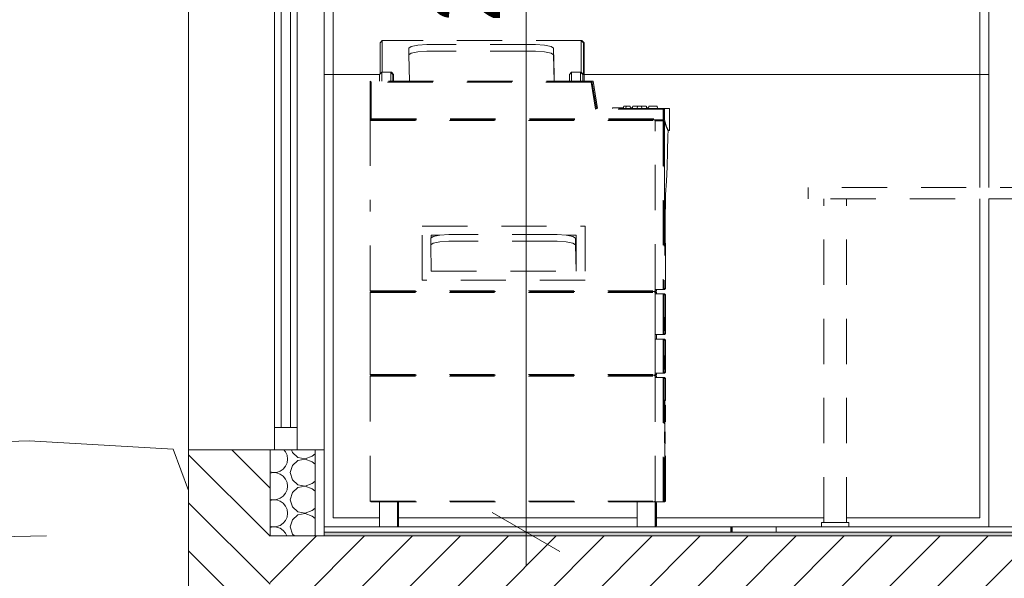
# Model space of a CAD drawing. Header units: millimetres. Extents: x 3311 to 117041, y -19950 to 21829.
# Tile 5 of 68: x 18806 to 20983, y 276 to 1511. Entities that reach past the tile are written whole.
import ezdxf

# ---------------------------------------------------------------- set-up
doc = ezdxf.new("R2010")
doc.units = ezdxf.units.MM
doc.header["$MEASUREMENT"] = 0
doc.linetypes.add('! STR Pointille', pattern=[175, 100, -75])
for name, color, linetype in [('01-STR_Dalles.ARCHI', 7, 'Continuous'), ('01-STR_Murs extérieurs.ARCHI', 7, 'Continuous'), ('01-STR_Murs.ARCHI', 7, 'Continuous'), ('02-CCO_Montants cloisons démontables.ARCHI', 7, 'Continuous'), ('04-SOE_Cloisons .ARCHI', 7, 'Continuous'), ('04-SOE_Revetement de sol.ARCHI', 7, 'Continuous'), ('05-INF _ COTATIONS.ARCHI', 7, 'Continuous'), ('06-REP _ EQUIP MOBI _ hors marché.ARCHI', 7, 'Continuous'), ('07-VRD_Terrain EDL_Environnement.ARCHI', 7, 'Continuous'), ('Fenêtres Archicad', 7, 'Continuous')]:
    doc.layers.add(name, color=color, linetype=linetype)
doc.styles.add('STYLE_GENERE_1', font='arial.ttf')
doc.dimstyles.new('STYLE_GENERE__1', dxfattribs={"dimtxt": 150, "dimasz": 114, "dimexe": 0.18, "dimexo": 400, "dimgap": 0, "dimtad": 1, "dimlfac": 0.001, "dimzin": 0, "dimdsep": 46, "dimtxsty": 'STYLE_GENERE_1', "dimblk": 'ARROWHEAD_2', "dimblk1": 'ARROWHEAD_2', "dimblk2": 'ARROWHEAD_2', "dimcen": 0.09, "dimclrd": 8, "dimclre": 8, "dimclrt": 8, "dimazin": 0, "dimtfac": 1, "dimtdec": 4, "dimtmove": 0, "dimatfit": 3, "dimfxl": 0, "dimtolj": 1, "dimtzin": 0, "dimarcsym": 0})

# ---------------------------------------------------------------- blocks, each defined once
blk = doc.blocks.new('Élément de coupe_9_1')
at = {"layer": '04-SOE_Cloisons .ARCHI', "color": 7, "linetype": 'Continuous', "lineweight": 5}
for p, q in [((20948.8, 2490), (20948.8, 1390)), ((20948.8, 390), (21061.8, 390)), ((21073.2, 390), (21148.8, 390))]:
    blk.add_line(p, q, dxfattribs=at)
blk = doc.blocks.new('*X16')
at = {"layer": '01-STR_Murs extérieurs.ARCHI', "color": 7, "linetype": 'Continuous', "lineweight": 5}
for p, q in [((19393.5, 555.8), (19390, 560)), ((19396.9, 548.2), (19393.5, 555.8)), ((19398, 540), (19396.9, 548.2)), ((19406.8, 560), (19408.5, 554.2)), ((19408.5, 554.2), (19420.6, 543.2)), ((19436.7, 540.1), (19452, 546)), ((19452, 546), (19459.1, 551.3)), ((19388.2, 517.9), (19393.5, 524.2)), ((19393.5, 524.2), (19396.9, 531.8)), ((19396.9, 531.8), (19398, 540)), ((19408.5, 525.8), (19404, 510)), ((19420.6, 536.8), (19408.5, 525.8)), ((19420.6, 543.2), (19436.7, 540.1)), ((19436.7, 539.9), (19420.6, 536.8)), ((19452, 534), (19436.7, 539.9)), ((19452, 534), (19459.1, 528.7)), ((19359.1, 511.6), (19365.3, 510.1)), ((19365.3, 509.9), (19359.1, 508.4)), ((19365.3, 510.1), (19373.6, 510.5)), ((19373.6, 509.5), (19365.3, 509.9)), ((19373.6, 510.5), (19381.4, 513.2)), ((19381.4, 506.8), (19373.6, 509.5)), ((19381.4, 513.2), (19388.2, 517.9)), ((19388.2, 502.1), (19381.4, 506.8)), ((19393.5, 495.8), (19388.2, 502.1)), ((19404, 510), (19408.5, 494.2)), ((19396.9, 488.2), (19393.5, 495.8)), ((19398, 480), (19396.9, 488.2)), ((19396.9, 471.8), (19398, 480)), ((19408.5, 494.2), (19420.6, 483.2)), ((19420.6, 483.2), (19436.7, 480.1)), ((19436.7, 479.9), (19420.6, 476.8)), ((19436.7, 480.1), (19452, 486)), ((19452, 474), (19436.7, 479.9)), ((19452, 486), (19459.1, 491.3)), ((19381.4, 453.2), (19388.2, 457.9)), ((19388.2, 457.9), (19393.5, 464.2)), ((19393.5, 464.2), (19396.9, 471.8)), ((19408.5, 465.8), (19404, 450)), ((19420.6, 476.8), (19408.5, 465.8)), ((19452, 474), (19459.1, 468.7)), ((19359.1, 451.6), (19365.3, 450.1)), ((19365.3, 449.9), (19359.1, 448.4)), ((19365.3, 450.1), (19373.6, 450.5)), ((19373.6, 449.5), (19365.3, 449.9)), ((19373.6, 450.5), (19381.4, 453.2)), ((19381.4, 446.8), (19373.6, 449.5)), ((19388.2, 442.1), (19381.4, 446.8)), ((19393.5, 435.8), (19388.2, 442.1)), ((19396.9, 428.2), (19393.5, 435.8)), ((19404, 450), (19408.5, 434.2)), ((19398, 420), (19396.9, 428.2)), ((19396.9, 411.8), (19398, 420)), ((19408.5, 434.2), (19420.6, 423.2)), ((19420.6, 416.8), (19408.5, 405.8)), ((19420.6, 423.2), (19436.7, 420.1)), ((19436.7, 419.9), (19420.6, 416.8)), ((19436.7, 420.1), (19452, 426)), ((19452, 414), (19436.7, 419.9)), ((19452, 426), (19459.1, 431.3)), ((19452, 414), (19459.1, 408.7)), ((19373.6, 390.5), (19381.4, 393.2)), ((19381.4, 393.2), (19388.2, 397.9)), ((19388.2, 397.9), (19393.5, 404.2)), ((19393.5, 404.2), (19396.9, 411.8)), ((19408.5, 405.8), (19404, 390)), ((19359.1, 391.6), (19365.3, 390.1)), ((19365.3, 389.9), (19359.1, 388.4)), ((19365.3, 390.1), (19373.6, 390.5)), ((19373.6, 389.5), (19365.3, 389.9)), ((19381.4, 386.8), (19373.6, 389.5)), ((19388.2, 382.1), (19381.4, 386.8)), ((19393.5, 375.8), (19388.2, 382.1)), ((19396.1, 370), (19393.5, 375.8)), ((19404, 390), (19408.5, 374.2)), ((19408.5, 374.2), (19413.1, 370)), ((19457.3, 370), (19459.1, 371.3))]:
    blk.add_line(p, q, dxfattribs=at)
blk = doc.blocks.new('Élément de coupe_14_1')
at = {"layer": '01-STR_Murs extérieurs.ARCHI', "linetype": 'Continuous', "lineweight": 0, "true_color": 0x000000}
h = blk.add_hatch(dxfattribs=at)
h.set_pattern_fill('Hachure_simple_0001', color=18, style=0, pattern_type=2)
h.set_pattern_definition([(315, (0, 0), (53.033, 53.033), [])])
h.paths.add_polyline_path([(19359.1, 560), (19179.1, 560), (19179.1, 204.7), (19302, 198.8), (19302, 0), (19359.1, 0)])
at = {"layer": '01-STR_Murs extérieurs.ARCHI', "color": 7, "linetype": 'Continuous', "lineweight": 5}
for p, q in [((19179.1, 560), (19179.1, 0)), ((19359.1, 560), (19359.1, 370)), ((19459.1, 560), (19459.1, 370)), ((19479.1, 560), (19479.1, 378.6)), ((19479.1, 378.6), (19479.1, 370))]:
    blk.add_line(p, q, dxfattribs=at)
at = {"layer": '01-STR_Murs extérieurs.ARCHI', "color": 7, "linetype": 'Continuous', "lineweight": 5, "flags": 128}
for points in [[(19369.1, 560), (19359.1, 560), (19179.1, 560)], [(19479.1, 560), (19459.1, 560), (19419.1, 560)]]:
    blk.add_lwpolyline(points, dxfattribs=at)
at = {"layer": '01-STR_Murs extérieurs.ARCHI', "lineweight": 0}
blk.add_blockref('*X16', (0, 0), dxfattribs=at)
blk = doc.blocks.new('Élément de coupe_19_1')
at = {"layer": '06-REP _ EQUIP MOBI _ hors marché.ARCHI', "color": 252, "linetype": '! STR Pointille', "lineweight": 5}
for p, q in [((21548.8, 1488.9), (21148.8, 1488.9)), ((21148.8, 1488.9), (21148.8, 1488)), ((21148.8, 1488), (21148.8, 1251.9)), ((21548.8, 1488), (21148.8, 1488)), ((21548.8, 1488), (21548.8, 1488.9)), ((21548.8, 1488), (21548.8, 1251.9)), ((21173.8, 1288.2), (21174.9, 1225.6)), ((21523.8, 1288.2), (21173.8, 1288.2)), ((21523.8, 1288.2), (21522.7, 1225.6)), ((21148.8, 1187.4), (21148.8, 1251.9)), ((21548.8, 1251.9), (21148.8, 1251.9)), ((21548.8, 1187.4), (21548.8, 1251.9)), ((21522.7, 1225.6), (21174.9, 1225.6)), ((21315.5, 1228.9), (21315.5, 1214.4)), ((21382.1, 1228.9), (21315.5, 1228.9)), ((21382.1, 1228.9), (21382.1, 1214.4)), ((21382.1, 1214.4), (21315.5, 1214.4)), ((21315.5, 1209.9), (21315.5, 1205.1)), ((21382.1, 1209.9), (21315.5, 1209.9)), ((21382.1, 1205.1), (21315.5, 1205.1)), ((21382.1, 1209.9), (21382.1, 1205.1)), ((21148.8, 1187.4), (21548.8, 1187.4)), ((21161.6, 1187.4), (21156.9, 1172.6)), ((21540.7, 1172.6), (21536, 1187.4)), ((21113.8, 1160), (21114.6, 1160.3)), ((21113.8, 1151.7), (21113.8, 1160)), ((21114.6, 1160.3), (21116.7, 1160.5)), ((21116.7, 1160.5), (21120, 1160.7)), ((21118.8, 1163), (21119.2, 1163.1)), ((21118.8, 1160.6), (21118.8, 1163)), ((21119.2, 1163.1), (21120.3, 1163.2)), ((21120, 1160.7), (21123.8, 1160.7)), ((21120.3, 1163.2), (21121.9, 1163.3)), ((21121.9, 1163.3), (21123.8, 1163.3)), ((21123.8, 1163.3), (21573.8, 1163.3)), ((21123.8, 1160.7), (21573.8, 1160.7)), ((21156.9, 1172.6), (21155.3, 1163.3)), ((21213.7, 1163.7), (21268.5, 1163.7)), ((21213.7, 1163.3), (21213.7, 1163.7)), ((21268.5, 1163.3), (21268.5, 1163.7)), ((21282.3, 1163.7), (21356.6, 1163.7)), ((21282.3, 1163.3), (21282.3, 1163.7)), ((21356.6, 1163.3), (21356.6, 1163.7)), ((21370.4, 1163.7), (21444.7, 1163.7)), ((21370.4, 1163.3), (21370.4, 1163.7)), ((21444.7, 1163.3), (21444.7, 1163.7)), ((21458.5, 1163.7), (21532.8, 1163.7)), ((21458.5, 1163.3), (21458.5, 1163.7)), ((21532.8, 1163.3), (21532.8, 1163.7)), ((21542.3, 1163.3), (21540.7, 1172.6)), ((21556.4, 1163.7), (21572, 1163.7)), ((21556.4, 1163.3), (21556.4, 1163.7)), ((21572, 1163.3), (21572, 1163.7)), ((21573.8, 1163.3), (21575.7, 1163.3)), ((21573.8, 1160.7), (21577.6, 1160.7)), ((21575.7, 1163.3), (21577.3, 1163.2)), ((21577.3, 1163.2), (21578.4, 1163.1)), ((21577.6, 1160.7), (21580.9, 1160.5)), ((21578.4, 1163.1), (21578.8, 1163)), ((21580.9, 1160.5), (21583, 1160.3)), ((21583, 1160.3), (21583.8, 1160)), ((20548.8, 1140), (20548.8, 1115)), ((21248.8, 1140), (20548.8, 1140)), ((21113.8, 1151.7), (21114.6, 1152)), ((21113.8, 1140), (21113.8, 1151.7)), ((21114.6, 1152), (21116.7, 1152.3)), ((21116.7, 1152.3), (21120, 1152.4)), ((21120, 1152.4), (21123.8, 1152.5)), ((21123.8, 1152.5), (21573.8, 1152.5)), ((21172.5, 1151.7), (21525, 1151.7)), ((21172.5, 1140), (21172.5, 1151.7)), ((21172.5, 1140), (21248.8, 1140)), ((21248.8, 1150), (21248.8, 1140)), ((21448.8, 1150), (21248.8, 1150)), ((21448.8, 1150), (21448.8, 1140)), ((21448.8, 1140), (21525, 1140)), ((22148.8, 1140), (21448.8, 1140)), ((21525, 1140), (21525, 1151.7)), ((21573.8, 1152.5), (21577.6, 1152.4)), ((21577.6, 1152.4), (21580.9, 1152.3)), ((21580.9, 1152.3), (21583, 1152)), ((21583, 1152), (21583.8, 1151.7)), ((21583.8, 1151.7), (21583.8, 1140)), ((21748.8, 1115), (20548.8, 1115)), ((20583.8, 400), (20583.8, 1115)), ((20633.8, 400), (20633.8, 1115)), ((21146.8, 1115), (21145.8, 1109.2)), ((21551.8, 1109.2), (21550.8, 1115)), ((21137.2, 1057.9), (21145.8, 1109.2)), ((21551.8, 1109.2), (21560.4, 1057.9)), ((21131.2, 1015.4), (21137.2, 1057.9)), ((21560.4, 1057.9), (21566.4, 1015.4)), ((21127.9, 978.7), (21131.2, 1015.4)), ((21566.4, 1015.4), (21569.7, 978.7)), ((21127.4, 944.4), (21127.9, 978.7)), ((21569.7, 978.7), (21570.2, 944.4)), ((21129.9, 909.6), (21127.4, 944.4)), ((21570.2, 944.4), (21567.7, 909.6)), ((21129.9, 909.6), (21135.4, 870.9)), ((21562.2, 870.9), (21567.7, 909.6)), ((21135.4, 870.9), (21150.8, 849.1)), ((21546.8, 849.1), (21562.2, 870.9)), ((21177.3, 833.4), (21150.8, 849.1)), ((21177.3, 833.4), (21200, 826.4)), ((21497.6, 826.4), (21520.3, 833.4)), ((21546.8, 849.1), (21520.3, 833.4)), ((21232.3, 807.4), (21184.2, 803.7)), ((21200, 826.4), (21212.5, 822.9)), ((21254.3, 816.5), (21212.5, 822.9)), ((21232.3, 807.4), (21237, 807.7)), ((21289.8, 809.6), (21237, 807.7)), ((21300.5, 813.3), (21254.3, 816.5)), ((21289.8, 809.6), (21348.8, 810.2)), ((21298.5, 809.7), (21298.5, 813.4)), ((21300.5, 813.3), (21348.8, 812.1)), ((21348.8, 812.1), (21397.1, 813.3)), ((21348.8, 810.2), (21407.8, 809.6)), ((21443.3, 816.5), (21397.1, 813.3)), ((21399.1, 809.7), (21399.1, 813.4)), ((21460.6, 807.7), (21407.8, 809.6)), ((21485.1, 822.9), (21443.3, 816.5)), ((21460.6, 807.7), (21465.3, 807.4)), ((21513.4, 803.7), (21465.3, 807.4)), ((21485.1, 822.9), (21497.6, 826.4)), ((21125.3, 790.1), (21119.3, 780.9)), ((21133.6, 796.3), (21125.3, 790.1)), ((21139.7, 798.4), (21133.6, 796.3)), ((21139.7, 798.4), (21173.4, 802.3)), ((21184.2, 803.7), (21159.7, 800.5)), ((21537.9, 800.5), (21513.4, 803.7)), ((21524.2, 802.3), (21557.9, 798.4)), ((21564, 796.3), (21557.9, 798.4)), ((21572.3, 790.1), (21564, 796.3)), ((21578.3, 780.9), (21572.3, 790.1)), ((21119.3, 780.9), (21117.8, 769.5)), ((21121.4, 755.7), (21117.8, 769.5)), ((21579.7, 769.5), (21576.1, 755.7)), ((21579.7, 769.5), (21578.3, 780.9)), ((21121.4, 755.7), (21123.6, 752.1)), ((21123.6, 752.1), (21129.4, 747)), ((21127.7, 748.5), (21129.4, 744.7)), ((21129.4, 747), (21136.4, 742.8)), ((21130.7, 742.7), (21129.4, 744.7)), ((21137.3, 738.7), (21130.7, 742.7)), ((21136.4, 742.8), (21145.6, 738.9)), ((21552, 738.9), (21561.1, 742.8)), ((21566.9, 742.7), (21560.3, 738.7)), ((21561.1, 742.8), (21568.1, 747)), ((21568.1, 744.7), (21566.9, 742.7)), ((21568.1, 747), (21574, 752.1)), ((21568.1, 744.7), (21569.9, 748.5)), ((21574, 752.1), (21576.1, 755.7)), ((21137.3, 738.7), (21156.3, 729.9)), ((21145.6, 738.9), (21155.3, 735)), ((21156.2, 730.8), (21146.4, 734.7)), ((21155.3, 735), (21182.3, 728.8)), ((21168, 726.5), (21156.2, 730.8)), ((21168, 726.5), (21156.3, 729.9)), ((21187.9, 723.5), (21168, 726.5)), ((21182.3, 728.8), (21219.7, 723.8)), ((21219.6, 720), (21182.8, 724.8)), ((21201, 722.5), (21187.9, 723.5)), ((21256.5, 718.1), (21219.6, 720)), ((21219.7, 723.8), (21257.1, 721.8)), ((21248.2, 715), (21248.2, 718.5)), ((21287.7, 720.9), (21257.1, 721.8)), ((21257.1, 721.8), (21318.1, 720.1)), ((21318.1, 720.1), (21287.7, 720.9)), ((21348.8, 719.6), (21318.1, 720.1)), ((21318.1, 720.1), (21348.8, 719.6)), ((21379.5, 720.1), (21348.8, 719.6)), ((21348.8, 719.6), (21379.5, 720.1)), ((21379.5, 720.1), (21440.5, 721.8)), ((21409.9, 720.9), (21379.5, 720.1)), ((21440.5, 721.8), (21409.9, 720.9)), ((21440.5, 721.8), (21477.9, 723.8)), ((21478, 720), (21441.1, 718.1)), ((21449.4, 715), (21449.4, 718.5)), ((21477.9, 723.8), (21515.3, 728.8)), ((21514.8, 724.8), (21478, 720)), ((21509.7, 723.5), (21496.6, 722.5)), ((21529.5, 726.5), (21509.7, 723.5)), ((21515.3, 728.8), (21542.3, 735)), ((21541.3, 730.8), (21529.5, 726.5)), ((21541.3, 729.9), (21529.5, 726.5)), ((21541.3, 729.9), (21560.3, 738.7)), ((21551.2, 734.7), (21541.3, 730.8)), ((21542.3, 735), (21552, 738.9)), ((21248.2, 715), (21449.4, 715)), ((21288.4, 665), (21248.2, 715)), ((21287.6, 717.1), (21256.5, 718.1)), ((21318.6, 716.3), (21287.6, 717.1)), ((21348.8, 715.8), (21318.6, 716.3)), ((21378.9, 716.3), (21348.8, 715.8)), ((21410, 717.1), (21378.9, 716.3)), ((21409.2, 665), (21449.4, 715)), ((21441.1, 718.1), (21410, 717.1)), ((21137.4, 672.1), (21276.8, 679.4)), ((21087.2, 669.5), (21137.4, 672.1)), ((21087.4, 664.5), (21087.2, 669.5)), ((21087.4, 664.5), (21137.7, 667.1)), ((21137.7, 667.1), (21137.4, 672.1)), ((21137.7, 667.1), (21280.7, 674.6)), ((21288.4, 665), (21409.2, 665)), ((21298.5, 585), (21298.5, 665)), ((21399.1, 585), (21399.1, 665)), ((21313.2, 585), (21298.5, 585)), ((21308.5, 537.5), (21308.5, 585)), ((21348.8, 585), (21313.2, 585)), ((21384.4, 585), (21348.8, 585)), ((21399.1, 585), (21384.4, 585)), ((21389, 537.5), (21389, 585)), ((21326.3, 530.2), (21076.1, 483)), ((21318.6, 529.9), (21171, 483)), ((21320.3, 537.5), (21308.5, 537.5)), ((21318.6, 529.9), (21318.6, 537.5)), ((21348.8, 537.5), (21320.3, 537.5)), ((21377.3, 537.5), (21348.8, 537.5)), ((21371.3, 530.2), (21621.4, 483)), ((21389, 537.5), (21377.3, 537.5)), ((21379, 529.9), (21379, 537.5)), ((21379, 529.9), (21526.6, 483)), ((21066.5, 483), (21067.4, 483)), ((21066.5, 483), (21066.5, 443)), ((21067.4, 483), (21076.1, 483)), ((21168.3, 483), (21174.3, 483)), ((21168.3, 483), (21168.3, 443)), ((21174.3, 483), (21185.5, 483)), ((21185.5, 483), (21195.4, 483)), ((21348.8, 487.1), (21195.4, 443)), ((21348.8, 487.1), (21502.2, 443)), ((21502.2, 483), (21512.1, 483)), ((21512.1, 483), (21523.3, 483)), ((21523.3, 483), (21529.3, 483)), ((21529.3, 483), (21529.3, 443)), ((21621.4, 483), (21630.2, 483)), ((21630.2, 483), (21631.1, 483)), ((21631.1, 483), (21631.1, 443)), ((21168.3, 458.3), (21085.5, 443)), ((21318.6, 470), (21318.6, 478.5)), ((21327.4, 470), (21318.6, 470)), ((21348.8, 470), (21327.4, 470)), ((21328.3, 470), (21333.7, 443)), ((21370.1, 470), (21348.8, 470)), ((21369.3, 470), (21363.9, 443)), ((21379, 470), (21370.1, 470)), ((21379, 470), (21379, 478.5)), ((21529.3, 458.3), (21612.1, 443)), ((21046.1, 432.7), (21061.8, 440)), ((21073.2, 440), (21061.8, 440)), ((21066.5, 443), (21067.4, 443)), ((21067.4, 443), (21076.1, 443)), ((21073.2, 443), (21073.2, 437)), ((21078.3, 443), (21084.5, 443)), ((21084.5, 443), (21088.5, 443)), ((21088.5, 443), (21088.5, 420.1)), ((21148.5, 432.7), (21164.2, 440)), ((21175.2, 440), (21164.2, 440)), ((21168.3, 443), (21174.3, 443)), ((21174.3, 443), (21185.5, 443)), ((21175.2, 443), (21175.2, 436.4)), ((21185.5, 443), (21195.4, 443)), ((21191.1, 443), (21191.1, 423.8)), ((21314.1, 432.7), (21329.8, 440)), ((21340.7, 440), (21329.8, 440)), ((21340.7, 443), (21343.1, 443)), ((21340.7, 443), (21340.7, 436.7)), ((21343.1, 443), (21348.8, 443)), ((21348.8, 443), (21354.5, 443)), ((21354.5, 443), (21356.8, 443)), ((21356.8, 443), (21356.8, 422.1)), ((21479.7, 432.7), (21495.4, 440)), ((21506.5, 440), (21495.4, 440)), ((21502.2, 443), (21512.1, 443)), ((21506.5, 443), (21506.5, 436.9)), ((21512.1, 443), (21523.3, 443)), ((21522.4, 443), (21522.4, 420.9)), ((21523.3, 443), (21529.3, 443)), ((21582.1, 432.7), (21597.8, 440)), ((21609.1, 440), (21597.8, 440)), ((21609.1, 443), (21613.1, 443)), ((21609.1, 443), (21609.1, 436.1)), ((21613.1, 443), (21619.3, 443)), ((21621.4, 443), (21630.2, 443)), ((21624.4, 443), (21624.4, 425.8)), ((21630.2, 443), (21631.1, 443)), ((21039.6, 415), (21046.1, 432.7)), ((21046.1, 397.3), (21039.6, 415)), ((21088.5, 432.9), (21088.9, 432.7)), ((21088.9, 432.7), (21095.4, 415)), ((21095.4, 415), (21088.9, 397.3)), ((21142, 415), (21148.5, 432.7)), ((21148.5, 397.3), (21142, 415)), ((21191.1, 432.7), (21191.3, 432.7)), ((21191.3, 432.7), (21197.7, 415)), ((21197.7, 415), (21191.3, 397.3)), ((21307.6, 415), (21314.1, 432.7)), ((21314.1, 397.3), (21307.6, 415)), ((21356.9, 432.7), (21363.4, 415)), ((21363.4, 415), (21356.9, 397.3)), ((21473.2, 415), (21479.7, 432.7)), ((21479.7, 397.3), (21473.2, 415)), ((21522.4, 432.7), (21522.5, 432.7)), ((21522.5, 432.7), (21529, 415)), ((21529, 415), (21522.5, 397.3)), ((21575.6, 415), (21582.1, 432.7)), ((21582.1, 397.3), (21575.6, 415)), ((21624.4, 432.9), (21624.9, 432.7)), ((21624.9, 432.7), (21631.4, 415)), ((21631.4, 415), (21624.9, 397.3)), ((20578.8, 400), (20587.6, 400)), ((20578.8, 390), (20578.8, 400)), ((20587.6, 400), (20608.8, 400)), ((20608.8, 400), (20630, 400)), ((20630, 400), (20638.8, 400)), ((20638.8, 390), (20638.8, 400)), ((21061.8, 390), (21046.1, 397.3)), ((21088.9, 397.3), (21073.2, 390)), ((21082.6, 403), (21084.5, 403)), ((21084.5, 403), (21088.5, 403)), ((21088.5, 409.9), (21088.5, 403)), ((21164.2, 390), (21148.5, 397.3)), ((21191.3, 397.3), (21175.6, 390)), ((21184.4, 403), (21189.7, 403)), ((21189.7, 403), (21191.1, 403)), ((21191.1, 406.2), (21191.1, 403)), ((21329.8, 390), (21314.1, 397.3)), ((21356.9, 397.3), (21341.2, 390)), ((21350.6, 403), (21354.5, 403)), ((21354.5, 403), (21356.8, 403)), ((21356.8, 407.9), (21356.8, 403)), ((21495.4, 390), (21479.7, 397.3)), ((21522.5, 397.3), (21506.8, 390)), ((21516.3, 403), (21519.1, 403)), ((21519.1, 403), (21522.4, 403)), ((21522.4, 409.1), (21522.4, 403)), ((21597.8, 390), (21582.1, 397.3)), ((21624.9, 397.3), (21609.2, 390)), ((21618.4, 403), (21619.3, 403)), ((21619.3, 403), (21624, 403)), ((21624, 403), (21624.4, 403)), ((21624.4, 404.2), (21624.4, 403)), ((20578.8, 390), (20587.6, 390)), ((20587.6, 390), (20608.8, 390)), ((20608.8, 390), (20630, 390)), ((20630, 390), (20638.8, 390)), ((21073.2, 390), (21061.8, 390)), ((21175.6, 390), (21164.2, 390)), ((21341.2, 390), (21329.8, 390)), ((21506.8, 390), (21495.4, 390)), ((21609.2, 390), (21597.8, 390)), ((22148.8, 390), (21748.8, 390))]:
    blk.add_line(p, q, dxfattribs=at)
at = {"layer": '06-REP _ EQUIP MOBI _ hors marché.ARCHI', "color": 252, "linetype": '! STR Pointille', "lineweight": 5, "flags": 128}
blk.add_lwpolyline([(21748.8, 1115), (21748.8, 440), (21748.8, 390)], dxfattribs=at)
blk = doc.blocks.new('Élément de coupe_112_1')
at = {"layer": 'Fenêtres Archicad', "linetype": 'Continuous', "lineweight": 0, "true_color": 0x000000}
h = blk.add_hatch(dxfattribs=at)
h.set_pattern_fill('Menuis1_0001', color=18, style=0, pattern_type=2)
h.set_pattern_definition([(0, (0, 0), (0, 100000000), [])])
h.paths.add_polyline_path([(19369.1, 560), (19419.1, 560), (19419.1, 610), (19369.1, 610)])
at = {"layer": 'Fenêtres Archicad', "color": 7, "linetype": 'Continuous', "lineweight": 5}
for p, q in [((19179.1, 560), (19179.1, 2960)), ((19369.1, 610), (19369.1, 2910)), ((19384.1, 2910), (19384.1, 610)), ((19404.1, 610), (19404.1, 2910)), ((19419.1, 610), (19419.1, 2910)), ((19479.1, 2890), (19479.1, 560)), ((19369.1, 610), (19369.1, 560)), ((19419.1, 610), (19369.1, 610)), ((19419.1, 610), (19419.1, 560)), ((19419.1, 560), (19369.1, 560))]:
    blk.add_line(p, q, dxfattribs=at)
blk = doc.blocks.new('Élément de coupe_123_1')
at = {"layer": '07-VRD_Terrain EDL_Environnement.ARCHI', "color": 7, "linetype": 'Continuous', "lineweight": 5}
for p, q in [((17647, 540.6), (18826.5, 580)), ((18826.5, 580), (19144.6, 561.4)), ((19144.6, 561.4), (19179.1, 470.1)), ((17589.5, 344.3), (18864.7, 370))]:
    blk.add_line(p, q, dxfattribs=at)
blk = doc.blocks.new('Élément de coupe_166_1')
at = {"layer": '06-REP _ EQUIP MOBI _ hors marché.ARCHI', "color": 252, "linetype": '! STR Pointille', "lineweight": 5}
for p, q in [((19602.5, 1460), (19607.4, 1465)), ((19602.5, 1460), (19602.5, 1391.5)), ((19607.4, 1465), (19607.4, 1395)), ((20047.4, 1465), (19607.4, 1465)), ((20047.4, 1465), (20047.4, 1395)), ((20048.6, 1465), (20047.4, 1465)), ((20052.4, 1460), (20047.4, 1465)), ((20053.5, 1460), (20048.6, 1465)), ((20052.4, 1460), (20052.4, 1390)), ((20053.5, 1460), (20052.4, 1460)), ((20053.6, 1375), (20053.5, 1460)), ((19671.4, 1452), (19666.1, 1447.9)), ((19666.1, 1440.6), (19666.1, 1447.9)), ((19666.1, 1433.2), (19666.1, 1440.6)), ((19671.3, 1437.4), (19666.1, 1433.2)), ((19685.9, 1440.4), (19671.3, 1437.4)), ((19685.9, 1455.1), (19671.4, 1452)), ((19705.9, 1456.2), (19685.9, 1455.1)), ((19705.9, 1441.5), (19685.9, 1440.4)), ((19945.9, 1456.2), (19705.9, 1456.2)), ((19945.9, 1441.5), (19705.9, 1441.5)), ((19965.9, 1455.1), (19945.9, 1456.2)), ((19965.9, 1440.4), (19945.9, 1441.5)), ((19980.6, 1452), (19965.9, 1455.1)), ((19980.6, 1437.4), (19965.9, 1440.4)), ((19986.1, 1447.9), (19980.6, 1452)), ((19986.1, 1433.2), (19980.6, 1437.4)), ((19987.4, 1390.3), (19986.1, 1447.9)), ((19666.1, 1433.2), (19667.4, 1375)), ((19987.4, 1375), (19986.1, 1433.2)), ((19601, 1390), (19606, 1395)), ((19626, 1395), (19606, 1395)), ((19606, 1395), (19606, 1375)), ((19627.4, 1395), (19626, 1395)), ((19631, 1390), (19626, 1395)), ((19626, 1395), (19626, 1375)), ((19627.4, 1395), (19632.4, 1390)), ((20021, 1390), (20025.9, 1395)), ((20045.9, 1395), (20025.9, 1395)), ((20025.9, 1395), (20025.9, 1375)), ((20047.4, 1395), (20045.9, 1395)), ((20051, 1390), (20045.9, 1395)), ((20045.9, 1395), (20045.9, 1375)), ((20047.4, 1395), (20052.4, 1390)), ((20070.8, 1375), (19580.8, 1375)), ((19580.8, 1375), (19580.8, 1290)), ((19582.8, 1373), (19580.8, 1375)), ((20069.1, 1373), (19582.8, 1373)), ((19582.8, 1373), (19582.8, 1292)), ((19601, 1390), (19601, 1375)), ((19631, 1390), (19631, 1375)), ((19632.4, 1390), (19631, 1390)), ((19632.4, 1390), (19632.4, 1375)), ((19987.4, 1390.3), (19987.4, 1382.7)), ((19987.4, 1382.7), (19987.4, 1375)), ((20021, 1390), (20021, 1375)), ((20051, 1390), (20052.4, 1390)), ((20051, 1390), (20051, 1375)), ((20069.1, 1373), (20070.8, 1375)), ((20079.1, 1313), (20069.1, 1373)), ((20080.8, 1315), (20070.8, 1375)), ((20070.8, 1375), (20072.2, 1375)), ((20073.6, 1375), (20072.2, 1375)), ((20083.6, 1315), (20073.6, 1375)), ((20079.1, 1313), (20080.8, 1315)), ((20228.8, 1313), (20079.1, 1313)), ((20230.8, 1315), (20080.8, 1315)), ((20140.4, 1316), (20116.7, 1316)), ((20116.7, 1315), (20116.7, 1316)), ((20140.2, 1315), (20141.2, 1320)), ((20141.8, 1320), (20141.2, 1320)), ((20143.6, 1320), (20141.8, 1320)), ((20146.1, 1320), (20143.6, 1320)), ((20145.9, 1315), (20146.4, 1320)), ((20146.4, 1320), (20146.1, 1320)), ((20147, 1320), (20146.4, 1320)), ((20148.6, 1320), (20147, 1320)), ((20150.8, 1320), (20148.6, 1320)), ((20153.1, 1320), (20150.8, 1320)), ((20154.8, 1320), (20153.1, 1320)), ((20155.4, 1320), (20154.8, 1320)), ((20155.5, 1320), (20155.4, 1320)), ((20155.9, 1315), (20155.4, 1320)), ((20156, 1315), (20155.5, 1320)), ((20160.4, 1316), (20155.9, 1316)), ((20160.2, 1315), (20161.2, 1320)), ((20161.8, 1320), (20161.2, 1320)), ((20163.6, 1320), (20161.8, 1320)), ((20166.1, 1320), (20163.6, 1320)), ((20168.6, 1320), (20166.1, 1320)), ((20170.5, 1320), (20168.6, 1320)), ((20171.2, 1320), (20170.5, 1320)), ((20171, 1315), (20171.5, 1320)), ((20171.4, 1319), (20171.2, 1320)), ((20171.4, 1319.3), (20171.3, 1320)), ((20171.4, 1319.6), (20171.4, 1320)), ((20172, 1320), (20171.5, 1320)), ((20173.7, 1320), (20172, 1320)), ((20175.9, 1320), (20173.7, 1320)), ((20178.2, 1320), (20175.9, 1320)), ((20179.8, 1320), (20178.2, 1320)), ((20180.5, 1320), (20179.8, 1320)), ((20181, 1315), (20180.5, 1320)), ((20180.7, 1317.7), (20181.2, 1320)), ((20181.8, 1320), (20181.2, 1320)), ((20183.6, 1320), (20181.8, 1320)), ((20186.1, 1320), (20183.6, 1320)), ((20188.6, 1320), (20186.1, 1320)), ((20190.5, 1320), (20188.6, 1320)), ((20191.2, 1320), (20190.5, 1320)), ((20192.2, 1315), (20191.2, 1320)), ((20192.3, 1315), (20191.3, 1320)), ((20192.4, 1315), (20191.4, 1320)), ((20196.1, 1316), (20192.2, 1316)), ((20196, 1315), (20196.5, 1320)), ((20197.7, 1320), (20196.5, 1320)), ((20201.1, 1320), (20197.7, 1320)), ((20205.9, 1320), (20201.1, 1320)), ((20210.6, 1320), (20205.9, 1320)), ((20214.1, 1320), (20210.6, 1320)), ((20215.5, 1320), (20214.1, 1320)), ((20216, 1315), (20215.5, 1320)), ((20230.8, 1315), (20228.8, 1313)), ((20228.8, 1292), (20228.8, 1313)), ((20230.8, 1315), (20231.5, 1315)), ((20230.8, 1290), (20230.8, 1315)), ((20231.5, 1315), (20231.5, 1290)), ((20242.2, 1315), (20231.5, 1315)), ((20242.2, 1266), (20242.2, 1315)), ((19580.8, 1290), (19582.8, 1292)), ((19582.8, 1290), (19580.8, 1288)), ((19580.8, 1290), (19582.8, 1290)), ((19580.8, 1288), (19580.8, 1100)), ((19580.8, 1288), (20210.8, 1288)), ((19582.8, 1292), (20228.8, 1292)), ((19582.8, 1290), (20208.8, 1290)), ((20210.8, 1288), (20208.8, 1290)), ((20208.8, 1290), (20230.8, 1290)), ((20210.8, 1287.5), (20210.8, 1288)), ((20210.8, 1288), (20211.3, 1288)), ((20228.8, 1287.5), (20210.8, 1287.5)), ((20210.8, 915), (20210.8, 1287.5)), ((20211.3, 1288), (20211.3, 1290)), ((20211.3, 1287.5), (20211.3, 1288)), ((20228.1, 1290), (20230.3, 1286.3)), ((20228.8, 1292), (20230.8, 1290)), ((20230.8, 1285.5), (20228.8, 1287.5)), ((20229.2, 1287.5), (20228.8, 1287.5)), ((20228.8, 1287.5), (20228.8, 915)), ((20229.2, 1287.5), (20231.2, 1285.5)), ((20231.5, 1290), (20230.8, 1290)), ((20231.2, 1285.5), (20230.8, 1285.5)), ((20230.8, 1285.5), (20230.8, 917)), ((20231.2, 1285.5), (20231.2, 1250.8)), ((20231.2, 1284.8), (20233.1, 1280.6)), ((20235.7, 1274.1), (20231.5, 1290)), ((20233.1, 1280.6), (20235.2, 1275)), ((20235.2, 1275), (20235.4, 1274.1)), ((20235.4, 1274.1), (20236.8, 1271.6)), ((20240, 1266), (20235.7, 1274.1)), ((20236.8, 1271.6), (20238, 1268.5)), ((20238, 1268.5), (20238.6, 1266)), ((20238.6, 1266), (20240, 1266)), ((20239.2, 1266), (20239.1, 1254.6)), ((20242.2, 1266), (20240, 1266)), ((20231.2, 1250.8), (20231.2, 1212.4)), ((20239.1, 1254.6), (20238.4, 1219.7)), ((20238.4, 1219.7), (20237.3, 1186.1)), ((20231.2, 1212.4), (20231.2, 1175.2)), ((20237.3, 1186.1), (20235.7, 1154.3)), ((20231.2, 1175.2), (20231.3, 1140)), ((20235.7, 1154.3), (20233.7, 1124.8)), ((20231.3, 1140), (20231.4, 1107.4)), ((20233.7, 1124.8), (20231.4, 1098.3)), ((20233, 1107.4), (20233, 1116.9)), ((20233.6, 917), (20233.6, 1123.1)), ((19580.8, 912), (19580.8, 1100)), ((20231.4, 1107.4), (20231.5, 1077.9)), ((20232.9, 1077.9), (20233, 1107.4)), ((20231.5, 1077.9), (20231.6, 1052)), ((20232.8, 1052), (20232.9, 1077.9)), ((19695.8, 935), (19695.8, 1055)), ((19695.8, 1055), (20055.8, 1055)), ((20055.8, 1055), (20055.8, 935)), ((20055.8, 1055), (20055.8, 935)), ((20231.6, 1052), (20231.7, 1030.2)), ((20232.7, 1030.2), (20232.8, 1052)), ((19719.7, 1032), (19714.5, 1027.9)), ((19714.5, 1020.6), (19714.5, 1027.9)), ((19715.8, 1035), (19715.8, 1028.9)), ((19733.9, 1035), (19715.8, 1035)), ((19715.8, 1035), (19715.8, 1028.9)), ((19734.3, 1035.1), (19719.7, 1032)), ((19754.3, 1036.2), (19734.3, 1035.1)), ((19994.3, 1036.2), (19754.3, 1036.2)), ((20014.3, 1035.1), (19994.3, 1036.2)), ((20029, 1032), (20014.3, 1035.1)), ((20035.8, 1035), (20014.7, 1035)), ((20034.5, 1027.9), (20029, 1032)), ((20035.8, 971.4), (20034.5, 1027.9)), ((20035.8, 971.4), (20035.8, 1035)), ((20231.7, 1030.2), (20231.8, 1012.8)), ((20232.6, 1012.8), (20232.7, 1030.2)), ((19714.5, 1013.2), (19714.5, 1020.6)), ((19719.7, 1017.4), (19714.5, 1013.2)), ((19714.5, 1013.2), (19715.8, 956.1)), ((19734.3, 1020.4), (19719.7, 1017.4)), ((19754.3, 1021.5), (19734.3, 1020.4)), ((19994.3, 1021.5), (19754.3, 1021.5)), ((20014.3, 1020.4), (19994.3, 1021.5)), ((20029, 1017.4), (20014.3, 1020.4)), ((20034.5, 1013.2), (20029, 1017.4)), ((20035.8, 956.1), (20034.5, 1013.2)), ((20231.8, 1012.8), (20231.9, 1000.2)), ((20232.5, 1000.2), (20232.6, 1012.8)), ((20231.9, 1000.2), (20232.1, 992.6)), ((20232.1, 992.6), (20232.2, 990)), ((20232.2, 990), (20232.3, 992.6)), ((20232.3, 992.6), (20232.5, 1000.2)), ((20035.8, 956.1), (20035.8, 971.4)), ((19715.8, 956.1), (19715.8, 955)), ((19715.8, 956.1), (19715.8, 955)), ((19715.8, 955), (20035.8, 955)), ((20035.8, 955), (20035.8, 956.1)), ((20055.8, 935), (19695.8, 935)), ((20210.8, 915), (20210.8, 912)), ((20210.8, 915), (20228.8, 915)), ((20213.6, 915), (20213.6, 912)), ((20228.8, 915), (20230.8, 917)), ((20228.8, 915), (20231.6, 915)), ((20230.8, 917), (20233.6, 917)), ((20233.6, 917), (20231.6, 915)), ((19580.8, 912), (20210.8, 912)), ((19582.8, 910), (19580.8, 912)), ((19582.8, 910), (19580.8, 908)), ((19580.8, 908), (19580.8, 817.5)), ((19580.8, 908), (20210.8, 908)), ((19582.8, 910), (20208.8, 910)), ((20210.8, 912), (20208.8, 910)), ((20210.8, 908), (20208.8, 910)), ((20208.8, 910), (20211.6, 910)), ((20210.8, 912), (20213.6, 912)), ((20210.8, 905), (20210.8, 908)), ((20210.8, 908), (20213.6, 908)), ((20210.8, 815), (20210.8, 905)), ((20228.8, 905), (20210.8, 905)), ((20211.6, 910), (20213.6, 912)), ((20211.6, 910), (20213.6, 908)), ((20213.6, 905), (20213.6, 908)), ((20228.8, 905), (20228.8, 815)), ((20230.8, 903), (20228.8, 905)), ((20231.6, 905), (20228.8, 905)), ((20233.6, 903), (20230.8, 903)), ((20230.8, 903), (20230.8, 817)), ((20231.6, 905), (20233.6, 903)), ((20233.6, 817), (20233.6, 903)), ((20233, 853), (20231.4, 853)), ((20231.4, 853), (20231.4, 849.1)), ((20233, 853), (20233, 849.1)), ((20231.4, 849.1), (20231.4, 845.2)), ((20231.4, 845.2), (20231.5, 841.5)), ((20231.5, 841.5), (20231.5, 838)), ((20231.5, 838), (20231.6, 834.7)), ((20231.6, 834.7), (20231.6, 831.8)), ((20231.6, 831.8), (20231.7, 829.2)), ((20231.7, 829.2), (20231.8, 827)), ((20232.7, 829.2), (20232.6, 827)), ((20232.8, 831.8), (20232.7, 829.2)), ((20232.9, 838), (20232.8, 834.7)), ((20232.8, 834.7), (20232.8, 831.8)), ((20233, 845.2), (20232.9, 841.5)), ((20232.9, 841.5), (20232.9, 838)), ((20233, 849.1), (20233, 845.2)), ((19580.8, 727), (19580.8, 817.5)), ((20210.8, 815), (20210.8, 805)), ((20210.8, 815), (20228.8, 815)), ((20213.6, 815), (20213.6, 805)), ((20228.8, 815), (20230.8, 817)), ((20228.8, 815), (20231.6, 815)), ((20230.8, 817), (20233.6, 817)), ((20233.6, 817), (20231.6, 815)), ((20231.8, 827), (20231.9, 825.3)), ((20231.9, 825.3), (20232, 824)), ((20232, 824), (20232.1, 823.3)), ((20232.1, 823.3), (20232.2, 823)), ((20232.3, 823.3), (20232.2, 823)), ((20232.4, 824), (20232.3, 823.3)), ((20232.5, 825.3), (20232.4, 824)), ((20232.6, 827), (20232.5, 825.3)), ((20210.8, 730), (20210.8, 805)), ((20228.8, 805), (20210.8, 805)), ((20228.8, 805), (20228.8, 730)), ((20230.8, 803), (20228.8, 805)), ((20231.6, 805), (20228.8, 805)), ((20233.6, 803), (20230.8, 803)), ((20230.8, 803), (20230.8, 732)), ((20231.6, 805), (20233.6, 803)), ((20233.6, 732), (20233.6, 803)), ((20233, 768), (20231.4, 768)), ((20231.4, 768), (20231.4, 764.1)), ((20231.4, 764.1), (20231.4, 760.2)), ((20233, 768), (20233, 764.1)), ((20233, 764.1), (20233, 760.2)), ((20231.4, 760.2), (20231.5, 756.5)), ((20231.5, 756.5), (20231.5, 753)), ((20231.5, 753), (20231.6, 749.7)), ((20231.6, 749.7), (20231.6, 746.8)), ((20231.6, 746.8), (20231.7, 744.2)), ((20231.7, 744.2), (20231.8, 742)), ((20231.8, 742), (20231.9, 740.3)), ((20231.9, 740.3), (20232, 739)), ((20232.5, 740.3), (20232.4, 739)), ((20232.6, 742), (20232.5, 740.3)), ((20232.7, 744.2), (20232.6, 742)), ((20232.8, 746.8), (20232.7, 744.2)), ((20232.9, 753), (20232.8, 749.7)), ((20232.8, 749.7), (20232.8, 746.8)), ((20233, 760.2), (20232.9, 756.5)), ((20232.9, 756.5), (20232.9, 753)), ((19580.8, 727), (20210.8, 727)), ((19582.8, 725), (19580.8, 727)), ((19582.8, 725), (19580.8, 723)), ((19580.8, 723), (19580.8, 585)), ((19580.8, 723), (20210.8, 723)), ((19582.8, 725), (20208.8, 725)), ((20210.8, 727), (20208.8, 725)), ((20210.8, 723), (20208.8, 725)), ((20208.8, 725), (20211.6, 725)), ((20210.8, 730), (20210.8, 727)), ((20210.8, 730), (20228.8, 730)), ((20210.8, 727), (20213.6, 727)), ((20210.8, 720), (20210.8, 723)), ((20210.8, 723), (20213.6, 723)), ((20210.8, 447), (20210.8, 720)), ((20228.8, 720), (20210.8, 720)), ((20211.6, 725), (20213.6, 727)), ((20211.6, 725), (20213.6, 723)), ((20213.6, 730), (20213.6, 727)), ((20213.6, 720), (20213.6, 723)), ((20228.8, 730), (20230.8, 732)), ((20228.8, 730), (20231.6, 730)), ((20228.8, 720), (20228.8, 445)), ((20230.8, 718), (20228.8, 720)), ((20231.6, 720), (20228.8, 720)), ((20230.8, 732), (20233.6, 732)), ((20233.6, 732), (20231.6, 730)), ((20231.6, 720), (20233.6, 718)), ((20232, 739), (20232.1, 738.3)), ((20232.1, 738.3), (20232.2, 738)), ((20232.3, 738.3), (20232.2, 738)), ((20232.4, 739), (20232.3, 738.3)), ((20230.8, 718), (20230.8, 447)), ((20233.6, 718), (20230.8, 718)), ((20233.6, 670), (20233.6, 718)), ((20232.2, 670), (20233.6, 670)), ((20232.2, 600), (20232.2, 670)), ((20233.6, 670), (20232.2, 668.6)), ((20232.2, 659.4), (20233.6, 658)), ((20232.2, 658), (20232.2, 600)), ((20233.6, 658), (20232.2, 658)), ((20233.6, 447), (20233.6, 658)), ((20232.2, 600), (20231.4, 600)), ((20231.4, 600), (20231.4, 596.1)), ((20231.4, 596.1), (20231.4, 592.2)), ((20231.4, 592.2), (20231.5, 588.5)), ((20231.5, 588.5), (20231.5, 585)), ((20232.2, 600), (20233, 600)), ((20233, 592.2), (20232.9, 588.5)), ((20232.9, 588.5), (20232.9, 585)), ((20233, 600), (20233, 596.1)), ((20233, 596.1), (20233, 592.2)), ((19580.8, 447), (19580.8, 585)), ((20231.5, 585), (20231.6, 581.7)), ((20231.6, 581.7), (20231.6, 578.8)), ((20231.6, 578.8), (20231.7, 576.2)), ((20231.7, 576.2), (20231.8, 574)), ((20231.8, 574), (20231.9, 572.3)), ((20231.9, 572.3), (20232, 571)), ((20232, 571), (20232.1, 570.3)), ((20232.1, 570.3), (20232.2, 570.1)), ((20232.3, 570.3), (20232.2, 570.1)), ((20232.2, 570.1), (20232.2, 447)), ((20232.2, 447), (20232.2, 570.1)), ((20232.4, 571), (20232.3, 570.3)), ((20232.5, 572.3), (20232.4, 571)), ((20232.6, 574), (20232.5, 572.3)), ((20232.7, 576.2), (20232.6, 574)), ((20232.8, 578.8), (20232.7, 576.2)), ((20232.9, 585), (20232.8, 581.7)), ((20232.8, 581.7), (20232.8, 578.8)), ((19580.8, 447), (20210.8, 447)), ((19582.8, 445), (19580.8, 447)), ((19582.8, 445), (20208.8, 445)), ((19601.1, 445), (19601, 441.3)), ((19601, 441.3), (19601, 431.2)), ((19641.1, 445), (19641, 441.3)), ((19641, 441.3), (19641, 431.2)), ((19641.2, 441.3), (19641.1, 445)), ((19641.3, 431.2), (19641.2, 441.3)), ((19643.3, 445), (19643.2, 441.3)), ((19643.2, 441.3), (19643.2, 431.2)), ((19643.4, 441.3), (19643.3, 445)), ((19643.5, 431.2), (19643.4, 441.3)), ((20171.1, 445), (20171, 441.3)), ((20171, 441.3), (20171, 431.2)), ((20210.8, 447), (20208.8, 445)), ((20208.8, 445), (20209.1, 445)), ((20210.8, 445), (20209.1, 445)), ((20210.8, 445), (20210.8, 447)), ((20210.8, 445), (20228.8, 445)), ((20211, 441.3), (20210.9, 431.2)), ((20211.1, 445), (20211, 441.3)), ((20211.2, 441.3), (20211.1, 445)), ((20211.3, 431.2), (20211.2, 441.3)), ((20213.2, 441.3), (20213.1, 431.2)), ((20213.3, 445), (20213.2, 441.3)), ((20213.4, 441.3), (20213.3, 445)), ((20213.4, 431.2), (20213.4, 441.3)), ((20228.8, 445), (20230.8, 447)), ((20228.8, 445), (20230.2, 445)), ((20230.2, 445), (20232.2, 447)), ((20232.2, 447), (20230.2, 445)), ((20230.2, 445), (20231.6, 445)), ((20230.8, 447), (20232.2, 447)), ((20233.6, 447), (20231.6, 445)), ((20232.2, 447), (20233.6, 447)), ((19601, 431.2), (19600.9, 417.5)), ((19600.9, 417.5), (19601, 403.8)), ((19641, 431.2), (19640.9, 417.5)), ((19640.9, 417.5), (19641, 403.8)), ((19641.3, 417.5), (19641.3, 431.2)), ((19641.3, 403.8), (19641.3, 417.5)), ((19643.2, 431.2), (19643.1, 417.5)), ((19643.1, 417.5), (19643.2, 403.8)), ((19643.5, 417.5), (19643.5, 431.2)), ((19643.5, 403.8), (19643.5, 417.5)), ((20171, 431.2), (20170.9, 417.5)), ((20170.9, 417.5), (20171, 403.8)), ((20210.9, 431.2), (20210.9, 417.5)), ((20210.9, 417.5), (20210.9, 403.8)), ((20211.3, 417.5), (20211.3, 431.2)), ((20211.3, 403.8), (20211.3, 417.5)), ((20213.1, 431.2), (20213.1, 417.5)), ((20213.1, 417.5), (20213.1, 403.8)), ((20213.5, 417.5), (20213.4, 431.2)), ((20213.4, 403.8), (20213.5, 417.5)), ((19601, 403.8), (19601, 393.7)), ((19601, 393.7), (19601.1, 390)), ((19641, 403.8), (19641, 393.7)), ((19641, 393.7), (19641.1, 390)), ((19641.1, 390), (19641.2, 393.7)), ((19641.2, 393.7), (19641.3, 403.8)), ((19643.2, 403.8), (19643.2, 393.7)), ((19643.2, 393.7), (19643.3, 390)), ((19643.3, 390), (19643.4, 393.7)), ((19643.4, 393.7), (19643.5, 403.8)), ((20171, 403.8), (20171, 393.7)), ((20171, 393.7), (20171.1, 390)), ((20210.9, 403.8), (20211, 393.7)), ((20211, 393.7), (20211.1, 390)), ((20211.1, 390), (20211.2, 393.7)), ((20211.2, 393.7), (20211.3, 403.8)), ((20213.1, 403.8), (20213.2, 393.7)), ((20213.2, 393.7), (20213.3, 390)), ((20213.3, 390), (20213.4, 393.7)), ((20213.4, 393.7), (20213.4, 403.8)), ((19641.1, 390), (19601.1, 390)), ((19643.3, 390), (19641.1, 390)), ((20211.1, 390), (20171.1, 390)), ((20213.3, 390), (20211.1, 390))]:
    blk.add_line(p, q, dxfattribs=at)
blk = doc.blocks.new('Élément de coupe_192_1')
at = {"layer": '01-STR_Murs.ARCHI', "color": 7, "linetype": 'Continuous', "lineweight": 5}
blk.add_line((20478.3, 390), (20478.3, 378.6), dxfattribs=at)
blk = doc.blocks.new('Élément de coupe_193_1')
at = {"layer": '01-STR_Dalles.ARCHI', "linetype": 'Continuous', "lineweight": 0, "true_color": 0x000000}
h = blk.add_hatch(dxfattribs=at)
h.set_pattern_fill('Hachure_simple_0001', color=18, style=0, pattern_type=2)
h.set_pattern_definition([(45, (0, 0), (-53.03301, 53.03301), [])])
h.paths.add_polyline_path([(19359.1, 10), (33185.4, 10), (33185.4, 370), (19359.1, 370)])
at = {"layer": '01-STR_Dalles.ARCHI', "color": 7, "linetype": 'Continuous', "lineweight": 5, "flags": 128}
blk.add_lwpolyline([(27238.2, 370), (27225.2, 370), (27212.2, 370), (27166.2, 370), (27153.2, 370), (27140.2, 370), (25420, 370), (25407, 370), (25394, 370), (25348, 370), (25335, 370), (25322, 370), (22246.8, 370), (22233.8, 370), (22220.8, 370), (22174.8, 370), (22161.8, 370), (22148.8, 370), (19479.1, 370), (19459.1, 370), (19359.1, 370)], dxfattribs=at)
blk = doc.blocks.new('Élément de coupe_195_1')
at = {"layer": '01-STR_Dalles.ARCHI', "color": 255, "linetype": 'Continuous', "lineweight": 50}
blk.add_line((20379.871506, 378.6), (20379.871506, 390), dxfattribs=at)
blk = doc.blocks.new('Élément de coupe_234_1')
at = {"layer": '04-SOE_Revetement de sol.ARCHI', "linetype": 'Continuous', "lineweight": 0, "true_color": 0x3f3f3f}
blk.add_hatch(color=250, dxfattribs=at).paths.add_polyline_path([(19479.1, 378.6), (19479.1, 370), (22148.8, 370), (22148.8, 378.6)])
at = {"layer": '04-SOE_Revetement de sol.ARCHI', "color": 7, "linetype": 'Continuous', "lineweight": 5}
blk.add_line((22148.8, 378.6), (19479.1, 378.6), dxfattribs=at)
blk = doc.blocks.new('Élément de coupe_269_1')
at = {"layer": '01-STR_Murs.ARCHI', "color": 7, "linetype": 'Continuous', "lineweight": 5}
blk.add_line((20380.2, 390), (20380.2, 378.6), dxfattribs=at)
blk = doc.blocks.new('Élément de coupe_401_1')
at = {"layer": '02-CCO_Montants cloisons démontables.ARCHI', "color": 7, "linetype": 'Continuous', "lineweight": 5}
blk.add_line((19498.6, 410), (19498.6, 2470), dxfattribs=at)
blk = doc.blocks.new('Élément de coupe_448_1')
at = {"layer": '04-SOE_Cloisons .ARCHI', "color": 7, "linetype": 'Continuous', "lineweight": 5}
for p, q in [((19479.1, 1390), (19601, 1390)), ((20053.6, 1390), (20948.8, 1390))]:
    blk.add_line(p, q, dxfattribs=at)
blk = doc.blocks.new('Élément de coupe_470_1')
at = {"layer": '02-CCO_Montants cloisons démontables.ARCHI', "color": 7, "linetype": 'Continuous', "lineweight": 5}
for p, q in [((20948.8, 1140), (20948.8, 2490)), ((20928.8, 1140), (20928.8, 2470)), ((20928.8, 410), (20928.8, 1115)), ((20948.8, 390), (20948.8, 1115))]:
    blk.add_line(p, q, dxfattribs=at)
blk = doc.blocks.new('Élément de coupe_472_1')
at = {"layer": '02-CCO_Montants cloisons démontables.ARCHI', "color": 7, "linetype": 'Continuous', "lineweight": 5}
for p, q in [((19601, 410), (19498.6, 410)), ((20170.9, 410), (19643.5, 410)), ((20583.8, 410), (20213.5, 410)), ((20928.8, 410), (20633.8, 410)), ((19601.1, 390), (19479.1, 390)), ((20171.1, 390), (19643.3, 390)), ((20578.8, 390), (20213.3, 390)), ((20948.8, 390), (20638.8, 390))]:
    blk.add_line(p, q, dxfattribs=at)
blk = doc.blocks.new('*D620')
at = {"layer": '05-INF _ COTATIONS.ARCHI', "color": 8, "linetype": 'Continuous', "lineweight": 5}
for p, q in [((19925.3, 3030), (19925.3, 3103.3)), ((20000.3, 2986.7), (19850.3, 3073.3)), ((20325.3, 3030), (19812.8, 3030)), ((19925.3, 378.6), (19925.3, 3030)), ((19850.3, 421.9), (20000.3, 335.3)), ((20325.3, 378.6), (19812.8, 378.6)), ((19925.3, 305.2), (19925.3, 378.6))]:
    blk.add_line(p, q, dxfattribs=at)
at = {"layer": '05-INF _ COTATIONS.ARCHI', "color": 8, "lineweight": 5, "insert": (19895.3, 1504.1), "char_height": 150, "attachment_point": 7, "rotation": 90, "style": 'STYLE_GENERE_1'}
blk.add_mtext('\\A1;{\\pql;\\fArial|b0|i0|c0|p0;\\W1.000000;2,65}', dxfattribs=at)
blk = doc.blocks.new('ARROWHEAD_2')
at = {"color": 0, "linetype": 'Continuous', "lineweight": 0}
for p, q in [((-0.378, -0.655), (0.378, 0.655)), ((0, 0), (-1, 0))]:
    blk.add_line(p, q, dxfattribs=at)

msp = doc.modelspace()

# ---------------------------------------------------------------- block references
at = {"layer": '01-STR_Dalles.ARCHI', "lineweight": 0}
for name in ['Élément de coupe_195_1', 'Élément de coupe_193_1']:
    msp.add_blockref(name, (0, 0), dxfattribs=at)
at = {"layer": '01-STR_Murs extérieurs.ARCHI', "lineweight": 0}
msp.add_blockref('Élément de coupe_14_1', (0, 0), dxfattribs=at)
at = {"layer": '01-STR_Murs.ARCHI', "lineweight": 0}
for name in ['Élément de coupe_269_1', 'Élément de coupe_192_1']:
    msp.add_blockref(name, (0, 0), dxfattribs=at)
at = {"layer": '02-CCO_Montants cloisons démontables.ARCHI', "lineweight": 0}
for name in ['Élément de coupe_470_1', 'Élément de coupe_401_1', 'Élément de coupe_472_1']:
    msp.add_blockref(name, (0, 0), dxfattribs=at)
at = {"layer": '04-SOE_Cloisons .ARCHI', "lineweight": 0}
for name in ['Élément de coupe_9_1', 'Élément de coupe_448_1']:
    msp.add_blockref(name, (0, 0), dxfattribs=at)
at = {"layer": '04-SOE_Revetement de sol.ARCHI', "lineweight": 0}
msp.add_blockref('Élément de coupe_234_1', (0, 0), dxfattribs=at)
at = {"layer": '06-REP _ EQUIP MOBI _ hors marché.ARCHI', "lineweight": 0}
for name in ['Élément de coupe_19_1', 'Élément de coupe_166_1']:
    msp.add_blockref(name, (0, 0), dxfattribs=at)
at = {"layer": '07-VRD_Terrain EDL_Environnement.ARCHI', "lineweight": 0}
msp.add_blockref('Élément de coupe_123_1', (0, 0), dxfattribs=at)
at = {"layer": 'Fenêtres Archicad', "lineweight": 0}
msp.add_blockref('Élément de coupe_112_1', (0, 0), dxfattribs=at)

# ---------------------------------------------------------------- dimensions: what is measured, and where the dimension line sits
at = {"layer": '05-INF _ COTATIONS.ARCHI', "color": 8, "linetype": 'Continuous', "lineweight": 5}
dim = msp.add_linear_dim(base=(19925.274, 3030), p1=(23309.661, 378.6), p2=(20813.959, 3030), angle=90, dimstyle='STYLE_GENERE__1', dxfattribs=at)
dim.commit()
dim.dimension.update_dxf_attribs({"geometry": '*D620', "text_midpoint": (19820.274, 1698.297), "dimtype": 160, "text_rotation": 90})

doc.saveas('drawing.dxf')
